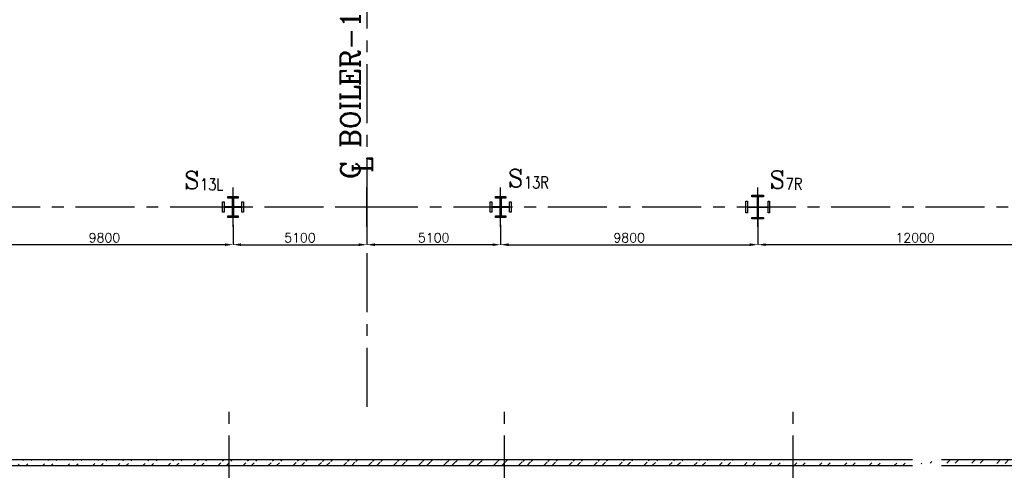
# Model space of a CAD drawing. Header units: inches. Extents: x 0 to 1544102, y -303681 to 23144100.
# Tile 43 of 256: x 97615 to 135145, y -178601 to -161451. Entities that reach past the tile are written whole.
import ezdxf

# ---------------------------------------------------------------- set-up
doc = ezdxf.new("R2010")
doc.units = ezdxf.units.IN
doc.header["$LTSCALE"] = 1800
doc.header["$MEASUREMENT"] = 0
doc.linetypes.add('CENTER', pattern=[2, 1.25, -0.25, 0.25, -0.25])
doc.layers.get('0').update_dxf_attribs({"color": 253, "lineweight": 9})
for name, color, linetype in [('1_01_STEEL_TIER1', 7, 'Continuous'), ('CEN', 2, 'CENTER'), ('DIM', 4, 'Continuous'), ('GRID', 251, 'CENTER'), ('TEXT', 3, 'Continuous'), ('WALL', 6, 'Continuous')]:
    doc.layers.add(name, color=color, linetype=linetype)
doc.styles.add('C4', font='COMPLEX', dxfattribs={"width": 0.75, "height": 625})
doc.styles.add('ROMANC', font='ROMANC.SHX')
doc.styles.add('ROMANS', font='romans.shx')
doc.styles.add('S3', font='simplex.shx', dxfattribs={"width": 0.75, "height": 320})
doc.dimstyles.new('USER175', dxfattribs={"dimscale": 175, "dimtxt": 2, "dimasz": 1.75, "dimexe": 0, "dimexo": 0, "dimgap": 0.5, "dimtad": 1, "dimdec": 0, "dimzin": 0, "dimdsep": 46, "dimtxsty": 'ROMANS', "dimcen": 0, "dimclrd": 4, "dimclre": 4, "dimclrt": 4, "dimadec": 0, "dimazin": 0, "dimtfac": 0.09, "dimtdec": 0, "dimtix": 1, "dimtofl": 0, "dimtmove": 0, "dimatfit": 3, "dimfxl": 1, "dimtolj": 1, "dimtzin": 0, "dimarcsym": 0})

# ---------------------------------------------------------------- blocks, each defined once
blk = doc.blocks.new('*D355')
at = {"layer": 'DIM', "color": 4, "lineweight": -2, "transparency": 16777216}
for p, q in [((110846, -168864), (110846, -170014)), ((105746, -169264), (105746, -170014)), ((106052, -170014), (110540, -170014))]:
    blk.add_line(p, q, dxfattribs=at)
at = {"layer": 'DIM', "color": 4, "transparency": 16777216}
for points in [[(106052, -169963), (106052, -170065), (105746, -170014)], [(110540, -169963), (110540, -170065), (110846, -170014)]]:
    blk.add_solid(points, dxfattribs=at)
at = {"layer": 'DIM', "color": 4, "transparency": 16777216, "insert": (108296, -169752), "char_height": 350, "attachment_point": 5, "style": 'ROMANS'}
blk.add_mtext('\\A1;5100', dxfattribs=at)
blk = doc.blocks.new('*D356')
at = {"layer": 'DIM', "color": 4, "lineweight": -2, "transparency": 16777216}
for p, q in [((95946, -168496), (95946, -170014)), ((105746, -169264), (105746, -170014)), ((105440, -170014), (96252, -170014))]:
    blk.add_line(p, q, dxfattribs=at)
at = {"layer": 'DIM', "color": 4, "transparency": 16777216}
for points in [[(96252, -169963), (96252, -170065), (95946, -170014)], [(105440, -169963), (105440, -170065), (105746, -170014)]]:
    blk.add_solid(points, dxfattribs=at)
at = {"layer": 'DIM', "color": 4, "transparency": 16777216, "insert": (100846, -169752), "char_height": 350, "attachment_point": 5, "style": 'ROMANS'}
blk.add_mtext('\\A1;9800', dxfattribs=at)
blk = doc.blocks.new('*D360')
at = {"layer": 'DIM', "color": 4, "lineweight": -2, "transparency": 16777216}
for p, q in [((110846, -168864), (110846, -170014)), ((115946, -169264), (115946, -170014)), ((115640, -170014), (111152, -170014))]:
    blk.add_line(p, q, dxfattribs=at)
at = {"layer": 'DIM', "color": 4, "transparency": 16777216}
for points in [[(111152, -169963), (111152, -170065), (110846, -170014)], [(115640, -169963), (115640, -170065), (115946, -170014)]]:
    blk.add_solid(points, dxfattribs=at)
at = {"layer": 'DIM', "color": 4, "transparency": 16777216, "insert": (113396, -169752), "char_height": 350, "attachment_point": 5, "style": 'ROMANS'}
blk.add_mtext('\\A1;5100', dxfattribs=at)
blk = doc.blocks.new('*D361')
at = {"layer": 'DIM', "color": 4, "lineweight": -2, "transparency": 16777216}
for p, q in [((125746, -168496), (125746, -170014)), ((115946, -169264), (115946, -170014)), ((116252, -170014), (125440, -170014))]:
    blk.add_line(p, q, dxfattribs=at)
at = {"layer": 'DIM', "color": 4, "transparency": 16777216}
for points in [[(116252, -169963), (116252, -170065), (115946, -170014)], [(125440, -169963), (125440, -170065), (125746, -170014)]]:
    blk.add_solid(points, dxfattribs=at)
at = {"layer": 'DIM', "color": 4, "transparency": 16777216, "insert": (120846, -169752), "char_height": 350, "attachment_point": 5, "style": 'ROMANS'}
blk.add_mtext('\\A1;9800', dxfattribs=at)
blk = doc.blocks.new('*D362')
at = {"layer": 'DIM', "color": 4, "lineweight": -2, "transparency": 16777216}
for p, q in [((125746, -168496), (125746, -170014)), ((137746, -169437), (137746, -170014)), ((137440, -170014), (126052, -170014))]:
    blk.add_line(p, q, dxfattribs=at)
at = {"layer": 'DIM', "color": 4, "transparency": 16777216}
for points in [[(126052, -169963), (126052, -170065), (125746, -170014)], [(137440, -169963), (137440, -170065), (137746, -170014)]]:
    blk.add_solid(points, dxfattribs=at)
at = {"layer": 'DIM', "color": 4, "transparency": 16777216, "insert": (131746, -169752), "char_height": 350, "attachment_point": 5, "style": 'ROMANS'}
blk.add_mtext('\\A1;12000', dxfattribs=at)

msp = doc.modelspace()

# ---------------------------------------------------------------- hatches: boundary and pattern name
h = msp.add_hatch()
h.set_pattern_fill('ANSI32', color=256, scale=1800, style=0)
h.set_pattern_definition([(45, (-320647.8, -239592.44), (-477.2971, 477.2971), []), (45, (-320329.6, -239592.44), (-477.2971, 477.2971), [])])
edge = h.paths.add_edge_path()
edge.add_line((85945.97, -178191.1), (131645.97, -178191.1))
edge.add_line((85945.97, -178421.1), (131645.97, -178421.1))
edge.add_line((132755.97, -178191.1), (162695.97, -178191.1))
edge.add_line((132755.97, -178421.1), (162695.97, -178421.1))

# ---------------------------------------------------------------- linework, layer by layer
at = {"layer": '1_01_STEEL_TIER1', "color": 1}
for points in [[(125520.97, -168975.11), (125733.47, -168975.11), (125733.47, -168593.61), (125351.97, -168593.61), (125351.97, -168806.11), (125295.97, -168806.11), (125295.97, -168356.11), (125351.97, -168356.11), (125351.97, -168568.61), (125733.47, -168568.61), (125733.47, -168187.11), (125520.97, -168187.11), (125520.97, -168131.11), (125970.97, -168131.11), (125970.97, -168187.11), (125758.47, -168187.11), (125758.47, -168568.61), (126139.97, -168568.61), (126139.97, -168356.11), (126195.97, -168356.11), (126195.97, -168806.11), (126139.97, -168806.11), (126139.97, -168593.61), (125758.47, -168593.61), (125758.47, -168975.11), (125970.97, -168975.11), (125970.97, -169031.11), (125520.97, -169031.11)], [(105945.97, -168981.11), (105545.97, -168981.11), (105545.97, -168918.11), (105725.97, -168918.11), (105725.97, -168601.11), (105408.97, -168601.11), (105408.97, -168781.11), (105345.97, -168781.11), (105345.97, -168381.11), (105408.97, -168381.11), (105408.97, -168561.11), (105725.97, -168561.11), (105725.97, -168244.11), (105545.97, -168244.11), (105545.97, -168181.11), (105945.97, -168181.11), (105945.97, -168244.11), (105765.97, -168244.11), (105765.97, -168561.11), (106082.97, -168561.11), (106082.97, -168381.11), (106145.97, -168381.11), (106145.97, -168781.11), (106082.97, -168781.11), (106082.97, -168601.11), (105765.97, -168601.11), (105765.97, -168918.11), (105945.97, -168918.11)], [(116145.97, -168981.11), (115745.97, -168981.11), (115745.97, -168918.11), (115925.97, -168918.11), (115925.97, -168601.11), (115608.97, -168601.11), (115608.97, -168781.11), (115545.97, -168781.11), (115545.97, -168381.11), (115608.97, -168381.11), (115608.97, -168561.11), (115925.97, -168561.11), (115925.97, -168244.11), (115745.97, -168244.11), (115745.97, -168181.11), (116145.97, -168181.11), (116145.97, -168244.11), (115965.97, -168244.11), (115965.97, -168561.11), (116282.97, -168561.11), (116282.97, -168381.11), (116345.97, -168381.11), (116345.97, -168781.11), (116282.97, -168781.11), (116282.97, -168601.11), (115965.97, -168601.11), (115965.97, -168918.11), (116145.97, -168918.11)]]:
    msp.add_lwpolyline(points, close=True, dxfattribs=at)
at = {"layer": 'CEN'}
for p, q in [((105745.97, -169331.1), (105745.97, -167831.1)), ((110845.97, -169331.1), (110845.97, -167831.1)), ((115945.97, -169331.1), (115945.97, -167831.1)), ((125745.97, -169331.1), (125745.97, -167831.1)), ((111595.97, -168581.1), (110095.97, -168581.1))]:
    msp.add_line(p, q, dxfattribs=at)
at = {"layer": 'GRID'}
for p, q in [((110845.97, -134337.91), (110845.97, -176249.92)), ((278395.97, -168581.1), (19295.97, -168581.1)), ((105595.97, -204730.69), (105595.97, -176081.1)), ((116095.97, -204730.69), (116095.97, -176075.22)), ((127095.97, -204730.69), (127095.97, -176081.1))]:
    msp.add_line(p, q, dxfattribs=at)
at = {"layer": 'WALL'}
for p, q in [((85945.97, -178191.1), (131645.97, -178191.1)), ((132755.97, -178191.1), (162695.97, -178191.1)), ((85945.97, -178421.1), (131645.97, -178421.1)), ((132755.97, -178421.1), (162695.97, -178421.1))]:
    msp.add_line(p, q, dxfattribs=at)

# ---------------------------------------------------------------- texts
at = {"layer": 'TEXT', "color": 3, "style": 'ROMANC'}
for s, p in [('C BOILER-1', (110595.97, -167511.3)), ('L', (111058.04, -167278.91))]:
    msp.add_text(s, height=750, rotation=90, dxfattribs=at).set_placement(p)
at = {"layer": 'TEXT', "style": 'C4', "text_generation_flag": 6}
for p in [(103882.01, -167890.3), (116226.45, -167818.75), (126203.23, -167875.83)]:
    msp.add_text('S', height=675, rotation=180, dxfattribs=at).set_placement(p)
at = {"layer": 'TEXT', "style": 'S3', "width": 0.8}
for s, p in [('13L', (104494.02, -167942.85)), ('13R', (116838.46, -167871.29)), ('7R', (126815.24, -167928.38))]:
    msp.add_text(s, height=450, dxfattribs=at).set_placement(p)

# ---------------------------------------------------------------- dimensions: what is measured, and where the dimension line sits
at = {"layer": 'DIM'}
for base, p1, p2, picture, middle in [((95945.97, -170014.17), (105745.97, -169264.16), (95945.97, -168495.54), '*D356', (100845.97, -169751.67)), ((125745.97, -170014.17), (137745.97, -169436.71), (125745.97, -168495.54), '*D362', (131745.97, -169751.67)), ((110845.97, -170014.17), (115945.97, -169264.16), (110845.97, -168864.17), '*D360', (113395.97, -169751.67))]:
    dim = msp.add_linear_dim(base=base, p1=p1, p2=p2, angle=180, dimstyle='USER175', dxfattribs=at)
    dim.commit()
    dim.dimension.update_dxf_attribs({"geometry": picture, "text_midpoint": middle})
for base, p1, p2, picture, middle in [((125745.97, -170014.17), (115945.97, -169264.16), (125745.97, -168495.54), '*D361', (120845.97, -169751.67)), ((110845.97, -170014.17), (105745.97, -169264.16), (110845.97, -168864.17), '*D355', (108295.97, -169751.67))]:
    dim = msp.add_linear_dim(base=base, p1=p1, p2=p2, dimstyle='USER175', dxfattribs=at)
    dim.commit()
    dim.dimension.update_dxf_attribs({"geometry": picture, "text_midpoint": middle})

doc.saveas('drawing.dxf')
